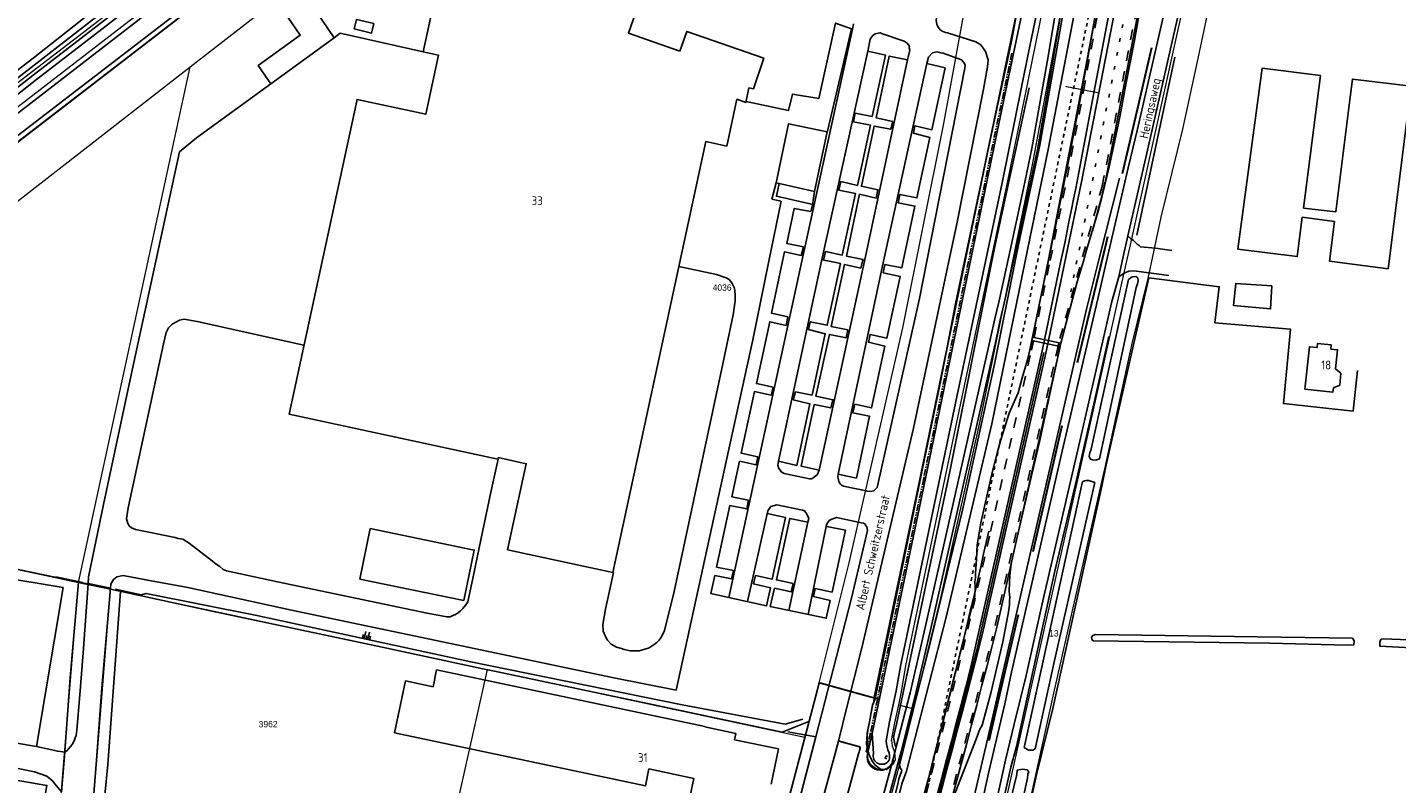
# Model space of a CAD drawing. Header units: metres. Extents: x 233874 to 239264, y 443832 to 448222.
# Tile 167 of 195: x 237457 to 237844, y 446352 to 446566. Entities that reach past the tile are written whole.
import ezdxf
from ezdxf.enums import TextEntityAlignment as Align

# ---------------------------------------------------------------- set-up
doc = ezdxf.new("R2010")
doc.units = ezdxf.units.M
doc.header["$MEASUREMENT"] = 0
for name, pattern in [('DGN3', [54.868356, 36.578904, -18.289452]), ('LIJN1-1', [2, 1, -1]), ('LIJN1-3', [4, 1, -3]), ('PHANTOM', [2.5, 1.25, -0.25, 0.25, -0.25, 0.25, -0.25]), ('PHANTOM2', [1.25, 0.625, -0.125, 0.125, -0.125, 0.125, -0.125])]:
    doc.linetypes.add(name, pattern=pattern)
for name, color, linetype in [('BIJGEBOUW', 4, 'Continuous'), ('DAKRAND', 4, 'Continuous'), ('DAKRAND-BYG', 4, 'Continuous'), ('Goud-kadastrale grenzen', 13, 'Continuous'), ('Goud-markering', 7, 'Continuous'), ('Goud-ontwerp', 2, 'Continuous'), ('Goud-ontwerp-water', 131, 'Continuous'), ('Goud-werkgrens', 210, 'PHANTOM'), ('HEG', 253, 'Continuous'), ('HEK', 253, 'Continuous'), ('HOOFDGEBOUW', 4, 'Continuous'), ('HOUTWAL', 253, 'Continuous'), ('HUISNUMMER', 253, 'Continuous'), ('INSTEEKSLOOT', 153, 'Continuous'), ('KANTVERH', 253, 'Continuous'), ('KUNSTWERK', 253, 'Continuous'), ('OVERIGEAFSCH', 253, 'Continuous'), ('OVLIJNOBJ', 253, 'Continuous'), ('RASTER', 253, 'Continuous'), ('STRAATNAAM', 253, 'Continuous'), ('TALUD', 253, 'Continuous')]:
    doc.layers.add(name, color=color, linetype=linetype)
for name, color, linetype, lineweight in [('G01 kadestrale perceelsgrens', 73, 'Continuous', 0), ('G02 kadestrale sectiegrens', 73, 'DGN3', 30), ('Z01 perceelnummer', 73, 'Continuous', 13)]:
    doc.layers.add(name, color=color, linetype=linetype, lineweight=lineweight)
doc.layers.add('Goud-hulp', color=210, linetype='Continuous', plot=False)
doc.styles.get("Standard").update_dxf_attribs({"font": 'iso.shx'})
doc.styles.add('Styledgn001', font='dgn001.shx')

# ---------------------------------------------------------------- blocks, each defined once
blk = doc.blocks.new('TA', base_point=(75009.5, 300012))
for p, q in [((75009.5, 300012.5), (75010, 300012.5)), ((75009.5, 300012.25), (75010.5, 300012.25)), ((75009.5, 300012), (75010, 300012)), ((75009.5, 300011.75), (75010.5, 300011.75)), ((75009.5, 300011.5), (75010, 300011.5))]:
    blk.add_line(p, q)
blk = doc.blocks.new('A$C1532452F')
at = {"layer": 'G01 kadestrale perceelsgrens'}
for p, q in [((237413.031, 446484.813), (237503.169, 446554.943)), ((237471.671, 446409.243), (237503.169, 446554.943)), ((237471.671, 446409.243), (237480.682, 446407.331)), ((237476.118, 446349.591), (237480.682, 446407.331)), ((237575.74, 446333.41), (237587.23, 446384.59)), ((237587.23, 446384.59), (237676.949, 446365.49)), ((237703.446, 446374.672), (237707.598, 446373.531))]:
    blk.add_line(p, q, dxfattribs=at)
at = {"layer": 'G01 kadestrale perceelsgrens', "flags": 128}
for points in [[(237409.247, 446515.964), (237597.61, 446660.233), (237637.024, 446691.07), (237664.042, 446711.618)], [(237728.038, 446705.773), (237740.925, 446681.679), (237749.762, 446655.288), (237752.254, 446642.153), (237754.075, 446612.631), (237749.503, 446572.304), (237741.175, 446527.241), (237726.376, 446454.816), (237715.168, 446404.425), (237707.598, 446373.531)], [(237301.562, 446426.287), (237323.452, 446442.61), (237493.769, 446574.048), (237578.126, 446639.122), (237608.703, 446662.274), (237661.512, 446702.196)], [(237409.37, 446499.068), (237417.107, 446504.948), (237510.035, 446576.49), (237541.902, 446601.052), (237583.264, 446633.066), (237623.044, 446663.773), (237662.978, 446694.399), (237674.707, 446701.407)], [(237503.169, 446554.943), (237546.894, 446588.962), (237567.89, 446605.219), (237592.828, 446620.445), (237643.739, 446659.758), (237697.334, 446701.204), (237706.53, 446689.253), (237713.769, 446677.584)], [(237680.967, 446380.87), (237689.44, 446414.74), (237704.584, 446481.23), (237716.228, 446538.907), (237725.098, 446587.991)], [(237788.047, 446583.122), (237784.788, 446576.609), (237768.82, 446504.68), (237767.23, 446497.6), (237732.07, 446340.67), (237711.23, 446249.46), (237710.27, 446244.85)], [(237739.864, 446344.066), (237747.271, 446377.976), (237754.088, 446407.847), (237761.735, 446441.301), (237769.376, 446476.758), (237773.937, 446495.12), (237777.573, 446512.452), (237783.729, 446537.333), (237787.796, 446556.007), (237791.092, 446571.495), (237791.605, 446574.336), (237788.047, 446583.122)], [(237738.01, 446576.139), (237728.236, 446529.319), (237709.498, 446438.712), (237696.494, 446376.582)], [(237703.446, 446374.672), (237704.233, 446378.265), (237705.491, 446385.733), (237721.395, 446461.656), (237734.116, 446521.834), (237744.267, 446571.762)], [(237413.031, 446484.813), (237430.17, 446418.07), (237471.671, 446409.243)], [(237459.014, 446270.816), (237460.84, 446276.44), (237471.671, 446409.243)], [(237480.682, 446407.331), (237483.56, 446406.72), (237587.23, 446384.59)], [(237676.949, 446365.49), (237680.371, 446378.489), (237680.967, 446380.87)], [(237680.967, 446380.87), (237682.746, 446380.387), (237690.838, 446378.136), (237696.494, 446376.582)], [(237696.494, 446376.582), (237694.419, 446366.663), (237694.772, 446361.259)], [(237707.598, 446373.531), (237704.248, 446359.859), (237686.127, 446293.696), (237670.252, 446242.893)], [(237701.4, 446364.571), (237702.321, 446369.532), (237703.446, 446374.672)], [(237664.253, 446318.882), (237669.843, 446338.496), (237676.949, 446365.49)], [(237692.62, 446362.76), (237686.41, 446364.47), (237681.41, 446345.78), (237675.87, 446325.6), (237673.534, 446317.358)], [(237679.941, 446316.306), (237681.74, 446322.65), (237687.59, 446343.89), (237692.62, 446362.76)], [(237702.171, 446361.52), (237702.312, 446360.32), (237702.394, 446358.966)]]:
    blk.add_lwpolyline(points, dxfattribs=at)
blk.add_lwpolyline([(237702.394, 446358.966, -0.9541946), (237694.772, 446361.259)], format="xyb", dxfattribs=at)
at = {"layer": 'G01 kadestrale perceelsgrens'}
blk.add_ellipse((237708.854, 446364.832), major_axis=(-7.454, -0.261), ratio=1, start_param=0, end_param=0.4250929, dxfattribs=at)
at = {"layer": 'G02 kadestrale sectiegrens', "flags": 128}
blk.add_lwpolyline([(237781.625, 446614.687), (237780.89, 446606.187), (237779.046, 446584.093), (237776.687, 446568.437), (237771.05, 446543.678), (237761.947, 446504.806), (237750.593, 446457.875), (237739.608, 446410.53), (237731.243, 446374.611), (237720.968, 446330.062), (237717.343, 446313.843), (237714.781, 446301.375), (237711.578, 446286.281), (237706.984, 446268.312), (237701.031, 446246.281), (237694.99, 446225.253)], dxfattribs=at)
at = {"layer": 'Z01 perceelnummer', "linetype": 'Continuous', "lineweight": 13, "style": 'Styledgn001'}
for s, p in [('4036', (237653.537, 446492.547)), ('13', (237747.284, 446394.846)), ('3962', (237525.237, 446369.164))]:
    blk.add_text(s, height=1.8, dxfattribs=at).set_placement(p, align=Align.MIDDLE_CENTER)
blk = doc.blocks.new('A$C134E523E')
at = {"layer": 'G01 kadestrale perceelsgrens', "color": 20, "const_width": 0.5, "flags": 128}
blk.add_lwpolyline([(237409.37, 446499.07), (237417.11, 446504.95), (237510.04, 446576.49), (237541.9, 446601.05), (237583.26, 446633.07), (237623.04, 446663.77), (237662.98, 446694.4), (237674.71, 446701.41, -0.018477), (237683.09, 446704.97, -0.027904), (237694.45, 446708.67, -0.058781), (237699.21, 446709.32, -0.052869), (237704.04, 446708.9, -0.045636), (237708.08, 446707.71, -0.052049), (237711.77, 446705.79, -0.052554), (237717.73, 446700.81, -0.043184), (237721.55, 446696.15, -0.024695), (237724.78, 446690.9, -0.02122), (237731.29, 446678.35, -0.029367), (237736.27, 446664.81, -0.033901), (237741.2, 446644.22, -0.033616), (237743.09, 446624.44, -0.029235), (237742.44, 446602.96, -0.037238), (237738.01, 446576.14)], format="xyb", dxfattribs=at)
for points in [[(237738.01, 446576.14), (237728.24, 446529.32), (237709.5, 446438.71), (237696.49, 446376.58)], [(237676.95, 446365.49), (237680.37, 446378.49), (237680.97, 446380.87)], [(237680.97, 446380.87), (237682.75, 446380.39), (237690.84, 446378.14), (237696.49, 446376.58)], [(237664.25, 446318.88), (237669.84, 446338.5), (237676.95, 446365.49)]]:
    blk.add_lwpolyline(points, dxfattribs=at)

msp = doc.modelspace()

# ---------------------------------------------------------------- linework, layer by layer
at = {"layer": 'BIJGEBOUW'}
msp.add_lwpolyline([(237555.09, 446567.18), (237554.46, 446564.51), (237549.58, 446565.65), (237550.2, 446568.32), (237555.09, 446567.18)], dxfattribs=at)
at = {"layer": 'DAKRAND'}
for points in [[(237825.58, 446475.18), (237825.66, 446476.34), (237821.83, 446476.77), (237821.69, 446475.61)], [(237826.88, 446469.6), (237828.43, 446468.33), (237828.08, 446465.02), (237826.3, 446464.25)]]:
    msp.add_lwpolyline(points, dxfattribs=at)
at = {"layer": 'DAKRAND-BYG'}
for p, q in [((237525.96, 446550.13), (237543.9, 446563.17)), ((237822.61, 446552.49), (237817.82, 446515.02)), ((237826.97, 446513.93), (237831.05, 446546.35)), ((237817.5, 446512.48), (237826.64, 446511.27)), ((237826.97, 446513.93), (237817.82, 446515.02))]:
    msp.add_line(p, q, dxfattribs=at)
for points in [[(237543.9, 446563.17), (237536.97, 446573.4), (237530.78, 446569.03), (237534.34, 446563.87), (237522.45, 446555.36), (237525.96, 446550.13)], [(237817.5, 446512.48), (237816.07, 446501.31), (237799.24, 446503.46), (237806.13, 446554.55), (237822.61, 446552.49)], [(237831.05, 446546.35), (237831.68, 446551.49), (237848.25, 446549.46), (237847.62, 446544.32)], [(237847.62, 446544.32), (237842.02, 446500), (237841.76, 446497.89), (237825.23, 446500.01), (237826.64, 446511.27)], [(237668.8, 446522.21), (237672.3, 446538.87), (237683.26, 446536.57)], [(237683.26, 446536.57), (237679.62, 446519.74), (237669.67, 446522.01), (237668.8, 446522.21)], [(237808.85, 446493.03), (237808.53, 446486.54), (237798.07, 446487.47), (237798.68, 446493.69), (237808.85, 446493.03)], [(237580.54, 446404.1), (237551.16, 446410.17), (237554.11, 446424.45), (237583.49, 446418.38), (237580.54, 446404.1)]]:
    msp.add_lwpolyline(points, dxfattribs=at)
at = {"layer": 'Goud-hulp', "linetype": 'LIJN1-1'}
msp.add_line((237759.127, 446579.067), (237712.001, 446352.543), dxfattribs=at)
at = {"layer": 'Goud-hulp', "linetype": 'Continuous'}
for p, q in [((237740.475, 446474.96), (237745.771, 446500.334)), ((237749.086, 446475.881), (237741.019, 446477.565)), ((237749.29, 446476.86), (237741.223, 446478.544)), ((237747.915, 446473.407), (237748.663, 446476.991)), ((237748.404, 446473.305), (237749.152, 446476.889)), ((237725.393, 446389.695), (237744.452, 446474.188)), ((237731.257, 446396.915), (237749.07, 446475.884)), ((237694.772, 446361.259), (237694.271, 446361.37))]:
    msp.add_line(p, q, dxfattribs=at)
at = {"layer": 'Goud-hulp', "linetype": 'Continuous', "flags": 128}
msp.add_lwpolyline([(237409.37, 446499.068), (237417.107, 446504.948), (237510.035, 446576.49), (237541.902, 446601.052), (237583.264, 446633.066), (237623.044, 446663.773), (237662.978, 446694.399), (237674.707, 446701.407, -0.0184771), (237683.087, 446704.975, -0.0279038), (237694.448, 446708.67, -0.0587812), (237699.213, 446709.322, -0.0528685), (237704.039, 446708.899, -0.0456356), (237708.076, 446707.711, -0.0520487), (237711.768, 446705.788, -0.052554), (237717.728, 446700.808, -0.0431843), (237721.552, 446696.152, -0.0246952), (237724.78, 446690.9, -0.0212204), (237731.285, 446678.346, -0.0293667), (237736.273, 446664.81, -0.0339009), (237741.203, 446644.219, -0.0336164), (237743.088, 446624.438, -0.0292353), (237742.44, 446602.955, -0.037238), (237738.01, 446576.139)], format="xyb", dxfattribs=at)
msp.add_lwpolyline([(237738.01, 446576.139), (237728.236, 446529.319), (237709.498, 446438.712), (237696.494, 446376.582)], dxfattribs=at)
at = {"layer": 'Goud-hulp', "linetype": 'Continuous'}
for centre, radius, start, end in [((235787.966, 446908.987), 2000, 348.209922, 349.60835), ((235777.939, 446863.821), 2000, 344.242574, 347.288867), ((234811.946, 447136.395), 3011.513, 342.275729, 345.785615), ((234811.946, 447136.395), 3007.613, 342.275729, 345.624853)]:
    msp.add_arc(centre, radius, start, end, dxfattribs=at)
at = {"layer": 'Goud-markering', "linetype": 'LIJN1-1', "ltscale": 3}
for p, q in [((237760.979, 446521.317), (237776.818, 446602.887)), ((237755.653, 446548.146), (237762.285, 446584.206)), ((237740.964, 446474.858), (237741.508, 446477.463))]:
    msp.add_line(p, q, dxfattribs=at)
at = {"layer": 'Goud-markering', "linetype": 'LIJN1-3'}
msp.add_line((237752.105, 446491.355), (237772.591, 446596.853), dxfattribs=at)
at = {"layer": 'Goud-markering', "linetype": 'Continuous'}
for p, q in [((237755.089, 446522.461), (237769.264, 446595.458)), ((237766.489, 446589.17), (237758.604, 446547.604)), ((237743.901, 446474.245), (237744.649, 446477.829)), ((237744.978, 446474.02), (237745.726, 446477.604))]:
    msp.add_line(p, q, dxfattribs=at)
at = {"layer": 'Goud-markering', "color": 253, "linetype": 'Continuous'}
for p, q in [((237745.726, 446477.604), (237755.089, 446522.461)), ((237744.649, 446477.829), (237749.198, 446499.619)), ((237723.754, 446384.926), (237743.915, 446474.309)), ((237727.1, 446394.765), (237744.988, 446474.067))]:
    msp.add_line(p, q, dxfattribs=at)
at = {"layer": 'Goud-markering', "color": 253, "linetype": 'LIJN1-1', "ltscale": 3}
for p, q in [((237761.009, 446521.472), (237748.985, 446478.151)), ((237741.713, 446478.442), (237746.261, 446500.232)), ((237729.411, 446423.64), (237740.976, 446474.914)), ((237730.69, 446397.043), (237748.317, 446475.193))]:
    msp.add_line(p, q, dxfattribs=at)
for centre, radius, start, end in [((235787.966, 446908.987), 2000.5, 348.209922, 349.60835), ((235777.939, 446863.821), 2000.5, 344.242574, 347.288867), ((234811.946, 447136.395), 3011.013, 342.275729, 345.727236)]:
    msp.add_arc(centre, radius, start, end, dxfattribs=at)
at = {"layer": 'Goud-markering', "color": 253, "linetype": 'Continuous'}
for centre, radius, start, end in [((235787.966, 446908.987), 2003.5, 348.209922, 349.60835), ((234811.946, 447136.395), 3008.013, 342.275729, 345.726457), ((234811.946, 447136.395), 3007.213, 342.275729, 345.529079)]:
    msp.add_arc(centre, radius, start, end, dxfattribs=at)
at = {"layer": 'Goud-ontwerp', "linetype": 'Continuous'}
for p, q in [((237761.617, 446521.193), (237777.309, 446602.792)), ((237761.793, 446584.296), (237755.161, 446548.236)), ((237758.17, 446508.64), (237759.746, 446514.204))]:
    msp.add_line(p, q, dxfattribs=at)
at = {"layer": 'Goud-ontwerp', "linetype": 'Continuous', "ltscale": 3}
msp.add_arc((237663.531, 446541.457), 100, 344.18529, 349.01103, dxfattribs=at)
at = {"layer": 'Goud-ontwerp-water'}
msp.add_line((237694.636, 446360.703), (237695.93, 446366.56), dxfattribs=at)
at = {"layer": 'Goud-ontwerp-water', "linetype": 'PHANTOM2', "ltscale": 3}
msp.add_lwpolyline([(237735.415, 446558.801), (237729.28, 446529.412), (237710.51, 446438.662), (237695.441, 446366.665), (237694.271, 446361.37)], dxfattribs=at)
at = {"layer": 'Goud-ontwerp-water'}
msp.add_arc((237698.295, 446359.895), 3.748, 167.54307, 347.54307, dxfattribs=at)
at = {"layer": 'Goud-werkgrens', "ltscale": 3, "const_width": 0.3}
msp.add_lwpolyline([(237750.58, 446549.407), (237759.967, 446547.584), (237765.753, 446577.806), (237777.476, 446575.984)], dxfattribs=at)
at = {"layer": 'HEG'}
msp.add_lwpolyline([(237781.48, 446557.69), (237778.01, 446541.35), (237770.77, 446507.36)], dxfattribs=at)
msp.add_lwpolyline([(237781.48, 446557.69), (237778.01, 446541.35), (237770.77, 446507.36)], dxfattribs=at)
at = {"layer": 'HEK'}
for p, q in [((237465.29, 446410.84), (237472.74, 446409.24)), ((237482.1, 446407.32), (237489.4, 446405.74)), ((237680.81, 446380.91), (237682.75, 446380.39)), ((237690.84, 446378.14), (237698.24, 446376.1))]:
    msp.add_line(p, q, dxfattribs=at)
for points in [[(237429.88, 446418.07), (237464.95, 446410.72), (237471.68, 446409.3)], [(237587.39, 446384.53), (237634.28, 446374.67), (237670.46, 446366.87), (237678.02, 446369.97)]]:
    msp.add_lwpolyline(points, dxfattribs=at)
at = {"layer": 'HOOFDGEBOUW'}
for p, q in [((237467.33, 446407.78), (237427.71, 446414.44)), ((237669.48, 446362.16), (237667.38, 446352.19))]:
    msp.add_line(p, q, dxfattribs=at)
for points in [[(237605.6, 446599.47), (237616.51, 446630.96), (237648.73, 446619.79), (237639.71, 446593.75), (237637.52, 446594.5), (237627.11, 446564.43), (237641.63, 446559.4), (237643.55, 446564.96), (237665.36, 446557.4)], [(237665.36, 446557.4), (237662.36, 446548.74), (237661.13, 446549.01), (237660.24, 446544.91), (237657.71, 446545.79), (237654.85, 446532.54), (237648.92, 446533.82), (237622.61, 446412.05), (237592.93, 446418.46), (237598.19, 446442.79), (237590.29, 446444.49), (237590.2, 446444.05), (237531.16, 446456.81), (237550.37, 446545.74), (237569.78, 446541.55), (237573.38, 446558.21), (237569.06, 446559.15), (237572.26, 446573.97), (237576.54, 446573.04), (237579.78, 446588.04), (237606.88, 446582.18)], [(237427.71, 446414.44), (237428.33, 446415.43), (237427.96, 446415.66), (237427.44, 446414.83), (237411.18, 446478.95), (237354.72, 446440.09), (237400.86, 446373.04), (237400.22, 446372.09), (237400.61, 446371.8), (237401.3, 446372.71), (237459.79, 446362.88), (237467.33, 446407.78)], [(237826.3, 446464.25), (237826.16, 446463.01), (237818.18, 446463.88), (237819.49, 446475.84), (237821.69, 446475.61)], [(237825.58, 446475.18), (237827.47, 446474.97), (237826.88, 446469.6)], [(237648.66, 446368.38), (237648.68, 446368.47), (237572.86, 446384.49), (237571.86, 446379.75), (237564.03, 446381.4), (237560.93, 446366.72), (237631.86, 446351.74), (237632.87, 446356.52), (237645.54, 446353.85), (237641.41, 446334.29), (237643.93, 446333.76), (237642.2, 446325.6), (237654.64, 446322.98), (237656.36, 446331.13), (237658.86, 446330.6), (237662.21, 446346.46)], [(237648.66, 446368.38), (237657.42, 446366.53), (237657.05, 446364.78), (237669.48, 446362.16)], [(237392.33, 446313.28), (237404.58, 446311.16), (237413.1, 446360.45), (237462.71, 446351.88), (237447.33, 446262.88), (237286.65, 446290.64), (237289.82, 446308.96), (237288.81, 446309.15), (237292.68, 446331.54), (237303.83, 446329.59), (237303.66, 446328.64), (237392.33, 446313.28)]]:
    msp.add_lwpolyline(points, dxfattribs=at)
at = {"layer": 'HOUTWAL'}
msp.add_lwpolyline([(237719.53, 446326.13), (237728.96, 446366.93), (237756.54, 446486.46), (237759.94, 446500), (237765.83, 446523.45)], dxfattribs=at)
at = {"layer": 'INSTEEKSLOOT'}
for points in [[(237651.87, 446706.96), (237608.89, 446673.84), (237584.8, 446655.35), (237569.34, 446643.58), (237565.46, 446640.58), (237551.36, 446629.62), (237531.31, 446614.15), (237502.83, 446592.31), (237481.54, 446575.4), (237458.86, 446557.36), (237436.39, 446540.22)], [(237299.35, 446415.82), (237379.96, 446478.6), (237416.16, 446506.11), (237509.38, 446577.88), (237541.13, 446602.35), (237582.46, 446634.34), (237622.11, 446664.95), (237662.14, 446695.64), (237673.94, 446702.7)], [(237302.46, 446425.09), (237324.37, 446441.43), (237381.04, 446485.16), (237494.68, 446572.86), (237579.07, 446637.95), (237609.41, 446660.93), (237654.27, 446694.84), (237662.42, 446701)], [(237488.55, 446578.44), (237481.08, 446572.46), (237452.77, 446550.52)], [(237739.48, 446575.83), (237735.904, 446558.699)], [(237740.134, 446558.969), (237742.81, 446572.13)], [(237735.904, 446558.699), (237729.77, 446529.31), (237711, 446438.56), (237695.93, 446366.56)], [(237699.85, 446364.45), (237700.85, 446369.82), (237702.76, 446378.55), (237704.02, 446386.02), (237719.97, 446462.18), (237732.65, 446522.17), (237740.134, 446558.969)], [(237771.12, 446494.49), (237770.91, 446493.58), (237770.59, 446492.62), (237760.18, 446444.15), (237759.11, 446443.83), (237758.2, 446443.85), (237757.63, 446444.07), (237757.3, 446444.83), (237757.5, 446445.93), (237757.69, 446446.47), (237768.41, 446494.8), (237769.38, 446495.58), (237770.43, 446495.68), (237770.98, 446495.31), (237771.12, 446494.49)], [(237758.83, 446437.46), (237757.14, 446438.07), (237756.5, 446438.07), (237755.98, 446437.91), (237755.55, 446437.8), (237755.4, 446437.72), (237738.88, 446362.6), (237740.14, 446361.86), (237741.35, 446361.82), (237742.05, 446362.22), (237747.29, 446386.31), (237758.83, 446437.46)], [(237832.19, 446392.72), (237831.87, 446393.2), (237831.64, 446393.52), (237804.86, 446393.87), (237759.07, 446394.53), (237758.26, 446394.2), (237757.96, 446393.66), (237758.01, 446393.21), (237758.21, 446392.92), (237758.49, 446392.75), (237808.27, 446392.09), (237830.15, 446391.53), (237832.02, 446391.58), (237832.19, 446392.72)], [(237899.76, 446388.97), (237851.85, 446390.52), (237839.38, 446391.24), (237839.41, 446392.36), (237839.56, 446392.9), (237839.79, 446393.22), (237840.35, 446393.29), (237879.76, 446391.82), (237899.67, 446391.19)], [(237695.93, 446366.56), (237696.3, 446360.88)], [(237699.85, 446364.45), (237699.96, 446363.59), (237700.14, 446362.74), (237700.39, 446361.91), (237700.71, 446361.11)], [(237696.3, 446360.88), (237696.23, 446360.46), (237696.23, 446360.03), (237696.3, 446359.61), (237696.45, 446359.21), (237696.66, 446358.84), (237696.94, 446358.51), (237697.27, 446358.24), (237697.64, 446358.03), (237698.04, 446357.89), (237698.46, 446357.82), (237698.89, 446357.82), (237699.31, 446357.9), (237699.71, 446358.05), (237700.07, 446358.27), (237700.4, 446358.54), (237700.67, 446358.87), (237700.88, 446359.25)], [(237700.71, 446361.11), (237700.82, 446360.18), (237700.88, 446359.25)], [(237740.21, 446355.69), (237739.78, 446356.24), (237738.45, 446356.43), (237736.92, 446356.13), (237736.79, 446354.9), (237735.14, 446347.97), (237717.14, 446267.94), (237713.59, 446252.9), (237713.42, 446252.04), (237713.43, 446251.15), (237713.57, 446250.54), (237714.01, 446249.92), (237714.61, 446249.69), (237716.66, 446249.67), (237717.26, 446251.27), (237719.07, 446260.5), (237732.94, 446322.77), (237739.8, 446353.92), (237739.97, 446355), (237740.21, 446355.69)]]:
    msp.add_lwpolyline(points, dxfattribs=at)
at = {"layer": 'INSTEEKSLOOT', "color": 13}
for points in [[(237754.77, 446616.37), (237754.24, 446605.85), (237754, 446604.61), (237752.08, 446583.12), (237747.92, 446558.92), (237743.3, 446532.83), (237737.27, 446504.67), (237736.34, 446500), (237730.51, 446470.96), (237721.49, 446429.67), (237711.82, 446390.18), (237705.26, 446364.37), (237703.58, 446357.83), (237703.94, 446356.63), (237704.3, 446356.13), (237704.27, 446355.83), (237703.46, 446353.68), (237703.21, 446352.23), (237694.79, 446319.53)], [(237668.94, 446226.54), (237669.35, 446227.79), (237670.58, 446230.3), (237681.63, 446270.21), (237686.42, 446285.4), (237689.04, 446296.72), (237696.72, 446321.41), (237704.37, 446352.31), (237705.68, 446355.86), (237716.89, 446399.43), (237729.75, 446454.09), (237739.2, 446500), (237745.69, 446531.55), (237754.32, 446576.78), (237757.03, 446595.39), (237757.82, 446611.27)]]:
    msp.add_lwpolyline(points, dxfattribs=at)
at = {"layer": 'KANTVERH'}
for p, q in [((237690.37, 446565.6), (237690.7, 446567.1)), ((237505.03, 446534.91), (237525.96, 446550.13)), ((237668.8, 446522.21), (237667.6, 446517.56)), ((237667.6, 446517.56), (237670.18, 446516.97)), ((237660.73, 446403.8), (237666.46, 446429.48)), ((237672.41, 446401.33), (237677.8, 446426.26)), ((237677.81, 446400.2), (237683.05, 446425.55)), ((237474.42, 446408.9), (237480.69, 446407.61)), ((237587.21, 446384.56), (237587.39, 446384.53))]:
    msp.add_line(p, q, dxfattribs=at)
for points in [[(237718.83, 446309.59), (237728.85, 446355.3), (237733.42, 446374.88), (237735.31, 446383.83), (237749.63, 446446.35), (237759.75, 446489.36), (237762.21, 446500), (237768.31, 446526.4), (237770.83, 446536.98), (237779.77, 446576.03), (237785.33, 446600.44), (237787.2, 446608.65), (237789.11, 446617.01), (237793.31, 446635.93), (237802.15, 446675.64), (237805.99, 446691.74), (237816.19, 446735.06), (237820.93, 446756.47)], [(237675.235, 446713.875), (237672.3, 446712.52), (237665.94, 446709.04), (237662.7, 446707.17), (237658.89, 446704.65), (237642.08, 446692.56), (237625.52, 446679.73), (237589.01, 446652.24), (237542.99, 446617.32), (237500.73, 446585.05), (237458.8, 446552.59), (237417.18, 446519.97), (237375.03, 446487.64), (237333.73, 446455.63), (237300.21, 446430.49), (237278.38, 446411.91), (237275.37, 446409.14), (237272.63, 446403.37)], [(237675.904, 446712.426), (237673.01, 446711.09), (237666.74, 446707.65), (237663.53, 446705.81), (237659.8, 446703.34), (237643.04, 446691.28), (237626.52, 446678.48), (237590.11, 446651.07), (237543.96, 446616.05), (237501.63, 446583.72), (237459.81, 446551.35), (237418.11, 446518.66), (237375.96, 446486.34), (237334.71, 446454.37), (237301.2, 446429.23), (237279.45, 446410.72), (237276.68, 446408.17), (237274.07, 446402.68)], [(237753.9, 446494.15), (237755.64, 446500), (237756.55, 446503.09), (237759.79, 446514.19), (237760.96, 446518.49), (237762.95, 446526.66), (237764.38, 446533.66), (237765.95, 446540.84), (237767.71, 446550.46), (237770.04, 446562.43), (237772.14, 446574.21), (237774.11, 446586.89), (237775.33, 446596.13), (237775.98, 446602.78), (237776.14, 446604.96), (237776.37, 446609.23), (237776.46, 446610.87), (237776.46, 446622.66), (237775.95, 446630.24)], [(237754.51, 446616.26), (237754.04, 446606.91), (237753.71, 446604.73), (237753.48, 446602.89), (237751.8, 446583.33), (237749.09, 446568.95), (237747.04, 446556.53), (237743.48, 446536.4), (237742.65, 446531.6), (237740.26, 446520.31), (237736.08, 446501.03), (237733.28, 446488.15), (237732.13, 446483.35), (237730.94, 446477.91), (237712.52, 446396.18), (237708.23, 446377.59), (237704.09, 446361.49), (237684.49, 446288.81), (237678.35, 446269.99), (237671.82, 446248.6)], [(237752.91, 446616.23), (237752.46, 446607.07), (237752.13, 446604.93), (237751.9, 446603.07), (237750.22, 446583.54), (237747.52, 446569.21), (237745.48, 446556.82), (237741.91, 446536.64), (237741.09, 446531.9), (237738.7, 446520.59), (237734.53, 446501.36), (237731.73, 446488.47), (237730.58, 446483.7), (237729.4, 446478.3), (237710.96, 446396.51), (237706.68, 446377.98), (237702.77, 446362.74)], [(237686.45, 446364.35), (237688.8, 446373.98), (237693.04, 446390.7), (237707.6, 446452.81), (237717.62, 446500), (237719.78, 446510.13), (237727.42, 446548.64), (237728.58, 446554.98), (237728.71, 446556.9), (237727.99, 446559.29), (237726.63, 446561.13), (237725.23, 446562), (237717.19, 446564.58), (237716.64, 446564.7), (237715.75, 446565.07), (237715.11, 446565.47), (237714.5, 446566.31), (237714.22, 446566.87), (237714.07, 446568.12), (237714.9, 446571.79), (237720.07, 446570.62), (237723.86, 446588.1)], [(237768.22, 446507.14), (237773.52, 446530.58), (237782.12, 446568.31), (237784.37, 446577.57), (237785.81, 446578.97), (237786.94, 446579.8), (237787.68, 446580.33), (237788.29, 446580.65), (237788.89, 446580.7), (237789.53, 446580.53), (237790.05, 446580.37), (237790.77, 446579.98), (237791.23, 446579.67), (237791.57, 446579.51), (237791.8, 446579.2), (237792.1, 446578.79), (237792.33, 446578.48), (237792.45, 446578.31), (237792.7, 446577.96)], [(237655.46, 446404.97), (237676.05, 446500), (237690.37, 446565.6)], [(237660.29, 446545.11), (237672.25, 446542.6), (237673.4, 446547.27), (237680.86, 446545.98), (237685.6, 446567.3), (237690.08, 446565.71)], [(237690.08, 446565.71), (237683.3, 446536.76), (237683.26, 446536.57)], [(237690.08, 446565.71), (237690.37, 446565.6), (237690.09, 446565.71), (237690.08, 446565.71)], [(237543.9, 446563.17), (237545.61, 446564.42), (237569.07, 446559.21)], [(237692.37, 446518.98), (237697.09, 446517.86), (237697.55, 446520.22), (237692.88, 446521.22), (237696.5, 446538.22), (237701.22, 446537.36), (237701.76, 446539.54), (237697.06, 446540.54), (237700.75, 446557.98), (237705.91, 446556.96), (237706.15, 446557.72), (237706.56, 446559.66), (237706.41, 446560.29), (237706.46, 446560.71), (237706.2, 446561.16), (237705.83, 446561.6), (237705.03, 446562.25), (237698.61, 446564.4), (237698.41, 446564.53), (237698.1, 446564.54), (237697.61, 446564.44), (237696.75, 446564.25), (237696.03, 446563.69), (237695.34, 446562.74), (237694.68, 446559.39), (237699.69, 446558.28), (237695.93, 446540.87)], [(237669.46, 446443.47), (237681.61, 446500), (237694.68, 446559.39)], [(237721.98, 446555.96), (237721.74, 446556.29), (237721.21, 446556.95), (237716.04, 446558.79), (237715.32, 446558.9), (237714.25, 446559.2), (237713.03, 446558.88), (237711.89, 446557.71), (237711.42, 446555.86), (237716.55, 446554.64), (237712.82, 446537.19), (237708.04, 446538.29), (237707.61, 446536.16), (237712.28, 446534.96), (237708.58, 446517.88), (237703.79, 446518.91), (237703.31, 446516.52), (237708.01, 446515.61), (237704.73, 446500), (237704.34, 446498.15), (237699.56, 446499.13), (237699.08, 446496.77), (237703.83, 446495.73), (237700.1, 446478.28), (237695.33, 446479.31), (237694.87, 446477.11), (237699.56, 446476), (237695.79, 446458.53), (237691.03, 446459.59), (237690.5, 446457.16), (237695.23, 446456.18), (237691.55, 446438.7)], [(237681, 446440.93), (237693.77, 446500), (237705.91, 446556.96)], [(237691.55, 446438.7), (237686.34, 446439.84), (237686.2, 446439.09), (237686.29, 446438.65), (237686.43, 446438.21), (237686.52, 446437.74), (237686.73, 446437.41), (237687.01, 446437.03), (237687.3, 446436.73), (237687.84, 446436.48), (237694.23, 446435.08), (237694.51, 446435.02), (237695.52, 446434.92), (237696.38, 446435.16), (237696.83, 446435.48), (237697.39, 446436.08), (237709.34, 446489.49), (237711.41, 446500), (237722.17, 446554.61)], [(237686.34, 446439.84), (237699.18, 446500), (237711.42, 446555.86)], [(237721.98, 446555.96), (237722.14, 446555.74), (237722.2, 446555.42), (237722.17, 446554.61)], [(237731.37, 446446.15), (237732.18, 446449.29), (237734.65, 446457.05), (237737.18, 446462.85), (237738.34, 446467.02), (237739.82, 446472.18), (237741.13, 446477.74), (237743.15, 446487.72), (237745.69, 446500), (237745.79, 446500.49), (237752.87, 446536.96), (237756.57, 446556.576)], [(237674.29, 446463.09), (237678.98, 446462.16), (237682.66, 446479.52), (237677.96, 446480.72), (237678.43, 446482.9), (237683.23, 446481.92), (237686.96, 446499.37), (237683.87, 446500), (237682.22, 446500.34), (237682.73, 446502.73), (237687.47, 446501.73), (237691.22, 446519.19), (237686.51, 446520.13), (237687.04, 446522.54), (237691.76, 446521.42), (237695.48, 446538.5), (237690.65, 446539.45), (237691.18, 446541.81), (237695.93, 446540.87)], [(237474.42, 446408.82), (237474.48, 446410.83), (237478.73, 446431.27), (237486.82, 446469.23), (237492.56, 446495.67), (237493.5, 446500), (237500.2, 446530.91), (237505.03, 446534.91)], [(237678.8, 446516.13), (237668.9, 446518.39), (237669.67, 446522.01)], [(237692.37, 446518.98), (237688.69, 446501.42), (237693.36, 446500.48), (237693.24, 446500), (237692.75, 446498.09), (237688.08, 446499.13), (237684.36, 446481.6), (237689.06, 446480.62), (237688.56, 446478.32), (237683.85, 446479.31), (237680.06, 446461.85), (237684.84, 446460.86), (237684.24, 446458.56), (237679.55, 446459.49), (237675.87, 446442.11), (237681, 446440.93), (237680.4, 446439.68), (237679.66, 446439.11), (237679.26, 446438.82), (237678.96, 446438.63), (237678.68, 446438.5), (237678.26, 446438.55), (237671.05, 446440.03), (237670.27, 446440.5), (237669.91, 446440.96), (237669.59, 446441.39), (237669.3, 446442.39), (237669.46, 446443.47), (237674.65, 446442.32), (237678.32, 446459.74), (237673.63, 446460.85), (237674.29, 446463.09)], [(237678.65, 446514.05), (237679.05, 446515.95), (237679.62, 446519.74)], [(237576.27, 446392.02), (237622.92, 446382.27), (237640.57, 446378.82), (237651.81, 446430.46), (237662.17, 446477.84), (237666.71, 446500), (237670.18, 446516.97)], [(237658.42, 446443.46), (237663.16, 446442.46), (237663.67, 446444.72), (237658.95, 446445.76), (237662.73, 446463.17), (237667.43, 446462.16), (237667.96, 446464.41), (237663.21, 446465.43), (237667.01, 446482.89), (237671.67, 446481.89), (237672.13, 446484.28), (237667.48, 446485.29), (237670.61, 446500), (237671.18, 446502.68), (237675.9, 446501.64), (237676.5, 446504.05), (237671.83, 446504.99), (237673.92, 446514.95), (237678.65, 446514.05)], [(237705.11, 446236.24), (237707.08, 446242.79), (237715.15, 446274.76), (237720.38, 446298.83), (237733.63, 446359.03), (237736.09, 446369.18), (237739.42, 446382.93), (237744.16, 446404.05), (237754.36, 446447.93), (237763.68, 446488.67), (237765.64, 446495.59), (237766.63, 446500), (237768.22, 446507.14), (237768.89, 446506.5), (237769.77, 446505.86), (237770.19, 446505.45), (237770.84, 446504.8), (237771.38, 446504.42), (237771.8, 446504.12), (237775.99, 446503.67), (237780.67, 446503.03)], [(237622.83, 446412.02), (237620.61, 446401.66), (237619.84, 446397.34), (237619.96, 446395.49), (237620.55, 446393.92), (237621.13, 446392.91), (237622.16, 446391.77), (237623.69, 446390.97), (237625.07, 446390.51), (237625.9, 446390.25), (237627.58, 446389.91), (237630.11, 446389.91), (237631.39, 446390.23), (237632.92, 446390.76), (237634.31, 446391.72), (237635.06, 446392.27), (237635.76, 446392.93), (237636.4, 446393.83), (237637.29, 446395.6), (237639.95, 446406.66), (237653.75, 446471.01), (237656.64, 446484.83), (237657.18, 446488.77), (237657.24, 446490.58), (237657.01, 446492.41), (237656.78, 446492.96), (237656.35, 446493.74), (237655.94, 446494.34), (237655.54, 446494.84), (237654.7, 446495.33), (237651.95, 446496.27), (237641.27, 446498.49)], [(237765.64, 446495.59), (237767.16, 446496.62), (237767.58, 446496.85), (237768.44, 446497.22), (237769.89, 446497.26), (237773.44, 446496.82), (237779.79, 446495.96)], [(237717.89, 446345.86), (237720.95, 446353.63), (237725.34, 446364.97), (237726.32, 446367.59), (237726.98, 446368.87), (237729.46, 446377.9), (237732.84, 446392.46), (237734.52, 446401.42), (237734.72, 446403), (237734.76, 446404), (237734.8, 446405), (237734.77, 446405.85), (237734.69, 446406.77), (237734.77, 446409.22), (237734.82, 446411.15), (237735.22, 446414.46), (237736.36, 446419.56), (237740.09, 446435.75), (237743.23, 446448.93), (237749.29, 446476.86), (237751.24, 446484.37), (237753.9, 446494.15)], [(237535.36, 446476.27), (237505.21, 446482.94), (237501.48, 446483.6), (237500.21, 446483.38), (237498.13, 446482.22), (237497.13, 446481.17), (237496.46, 446479.9), (237495.63, 446476.65), (237485.73, 446430.34), (237485.25, 446427.17), (237485.55, 446425.86), (237486.07, 446425.14), (237486.65, 446424.68), (237487.76, 446424.21), (237498.99, 446421.91), (237499.85, 446421.61), (237501.17, 446421.43), (237502.92, 446420.32), (237509.56, 446415.21), (237510.51, 446414.43), (237511.6, 446413.69), (237512.56, 446412.92), (237513.47, 446412.54), (237527.85, 446409.36), (237570.15, 446400.54), (237575.73, 446399.5), (237576.71, 446399.52), (237577.63, 446399.94), (237577.97, 446400.03), (237578.48, 446400.35), (237579, 446400.73), (237579.62, 446401.18)], [(237696.23, 446297.5), (237712.19, 446354.85), (237722.8, 446397.11), (237724.95, 446405.43), (237725.08, 446407.85), (237724.96, 446409.42), (237725.18, 446410.55), (237725.17, 446411.72), (237725.41, 446415.78), (237725.59, 446419.9), (237726.64, 446426.11), (237729.85, 446440.34), (237731.37, 446446.15)], [(237579.62, 446401.18), (237580.29, 446401.87), (237581.13, 446402.87), (237581.68, 446403.78), (237583.15, 446410.83), (237584.87, 446419.04), (237588.13, 446434.78), (237590.27, 446444.03)], [(237668.33, 446407.57), (237673.08, 446406.56), (237673.61, 446408.91), (237668.88, 446409.94), (237672.65, 446427.33), (237677.8, 446426.26), (237678, 446427.32), (237677.71, 446428.11), (237677.19, 446428.96), (237676.84, 446429.44), (237676.27, 446429.62), (237668.97, 446431.12), (237667.34, 446430.65), (237666.46, 446429.48), (237666.27, 446428.75), (237671.44, 446427.58), (237667.66, 446410.13), (237662.96, 446411.15), (237662.41, 446408.81), (237667.21, 446407.73), (237666.11, 446402.61), (237655.83, 446404.89), (237650.34, 446406.08), (237651.52, 446411.16), (237656.22, 446410.26), (237656.78, 446412.58), (237651.99, 446413.57), (237655.72, 446430.99), (237660.49, 446430.01), (237660.98, 446432.47), (237656.3, 446433.42), (237658.42, 446443.46)], [(237680.03, 446365.55), (237690.06, 446404.79), (237694.63, 446423.94), (237694.46, 446424.94), (237694.17, 446425.34), (237693.85, 446425.75), (237693.48, 446425.94), (237692.84, 446426.04), (237692.42, 446426.16), (237685.9, 446427.6), (237684.52, 446427.14), (237683.76, 446426.71), (237683.2, 446425.87), (237683.05, 446425.55), (237683.13, 446425.08), (237688.42, 446423.97), (237684.61, 446406.52), (237679.81, 446407.53), (237679.36, 446405.27), (237684.07, 446404.13), (237682.97, 446399.11), (237667.16, 446402.43), (237668.33, 446407.57)], [(237471.05, 446281.51), (237470.82, 446284.2), (237470.93, 446285.48), (237472.04, 446299.21), (237472.59, 446305.31), (237472.94, 446309.34), (237472.95, 446309.42), (237475.42, 446342.38), (237476.69, 446358.95), (237478.23, 446379.41), (237480.69, 446407.61), (237480.83, 446408.77), (237481.53, 446410.07), (237482.49, 446410.79), (237484.25, 446411.18), (237490.69, 446409.99), (237502.58, 446407.75), (237531.87, 446401.43), (237576.27, 446392.02)], [(237474.42, 446408.82), (237471.68, 446409.3), (237469.33, 446382.29), (237467.78, 446361.52), (237467.82, 446361.29), (237468.45, 446361.76), (237469.85, 446363.4), (237470.42, 446364.48), (237470.69, 446365.31), (237470.95, 446365.98), (237471.21, 446367.47), (237472.04, 446377.48), (237472.94, 446389.37), (237474.42, 446408.82)], [(237587.21, 446384.56), (237557.51, 446390.91), (237508.97, 446401.22), (237480.67, 446407.31)], [(237477.26, 446322.15), (237479.11, 446349.14), (237479.9, 446357.74), (237483.54, 446406.7)], [(237595.29, 446251.45), (237632.22, 446245.58), (237633.25, 446245.53), (237637.38, 446245.94), (237640.11, 446246.72), (237642, 446247.68), (237643.69, 446249.09), (237645.36, 446251.03), (237646.73, 446254.01), (237652.29, 446270.33), (237655.55, 446279.8), (237667.04, 446318.33), (237669.3, 446325.89), (237673.67, 446341.39), (237680.03, 446365.55), (237672.12, 446367.01)], [(237669.24, 446303.1), (237669.84, 446303.08), (237675.56, 446301.53), (237681.88, 446323.11), (237692.1, 446360.74), (237692.58, 446362.29), (237692.48, 446362.61), (237692.33, 446362.81), (237687.2, 446364.18), (237686.45, 446364.35), (237675.07, 446322.32), (237669.24, 446303.1)], [(237459.79, 446362.88), (237465.78, 446361.53), (237467.25, 446361.36), (237467.82, 446361.29), (237466.8, 446350.02), (237464.98, 446352.34), (237464.21, 446353.24), (237462.66, 446354.47), (237459.2, 446355.71), (237454.57, 446356.65), (237424.54, 446361.86), (237420.66, 446359.15)], [(237702.77, 446362.74), (237702.54, 446361.87), (237701.39, 446357.6)]]:
    msp.add_lwpolyline(points, dxfattribs=at)
at = {"layer": 'KANTVERH', "color": 13}
for points in [[(237756.57, 446556.576), (237758.76, 446568.19), (237761.26, 446583.44), (237762.08, 446588.17), (237763.02, 446595.69), (237763.6, 446603.88), (237764.05, 446608.53), (237763.98, 446610.03), (237764.18, 446612.49)], [(237701.39, 446357.6), (237682.97, 446289.28), (237676.83, 446270.47), (237670.3, 446249.06)]]:
    msp.add_lwpolyline(points, dxfattribs=at)
at = {"layer": 'KUNSTWERK'}
msp.add_lwpolyline([(237700.06, 446359.36), (237699.61, 446359.56), (237699.91, 446360.2), (237700.31, 446360)], dxfattribs=at)
at = {"layer": 'OVERIGEAFSCH'}
for points in [[(237739.81, 446587.02), (237735.53, 446563.12), (237734.635, 446558.973)], [(237734.635, 446558.973), (237731.3, 446543.52)], [(237740.34, 446549.01), (237730.7, 446504.61), (237729.77, 446500), (237717.85, 446440.59), (237702.82, 446369.16), (237702.4, 446367.55), (237701.94, 446365.48), (237702.44, 446363.11), (237702.77, 446362.74)], [(237731.3, 446543.52), (237722.04, 446500), (237719.49, 446487.98)], [(237731.3, 446543.52), (237722.04, 446500), (237719.49, 446487.98)], [(237701.39, 446357.6), (237700.89, 446357.12), (237699.97, 446356.39), (237698.27, 446356.45), (237696.82, 446357.55), (237696.02, 446358.65), (237695.15, 446360.18), (237694.59, 446362.13), (237694.38, 446363.53), (237694.44, 446365.39), (237694.58, 446366.71), (237694.82, 446368.12), (237694.99, 446368.81), (237696.04, 446374.5), (237696.75, 446376.35), (237696.99, 446377.41), (237699.49, 446389.6), (237703.95, 446411.13), (237710.66, 446443.65), (237715.3, 446466.43), (237719.49, 446487.98)], [(237711.21, 446251.13), (237723.81, 446306.31), (237735.12, 446357), (237736.74, 446362.9), (237747.5, 446412.07), (237753.8, 446438.57), (237758.86, 446460.97), (237762.85, 446478.74)]]:
    msp.add_lwpolyline(points, dxfattribs=at)
at = {"layer": 'OVLIJNOBJ'}
msp.add_lwpolyline([(237489.4, 446405.74), (237490.81, 446406.09), (237522.07, 446399.88), (237582.55, 446386.76), (237642.27, 446374.61), (237671.35, 446369.2), (237676.34, 446370.59)], dxfattribs=at)
at = {"layer": 'RASTER'}
msp.add_lwpolyline([(237833.07, 446469.09), (237831.87, 446457.65), (237812.17, 446459.84), (237814.2, 446480.78), (237792.8, 446482.62), (237794.01, 446492.79), (237774.11, 446495.27), (237770.52, 446479.66), (237762.09, 446442.44), (237760.86, 446436.41), (237746.98, 446373.64), (237742.42, 446354.81), (237726.87, 446284.39), (237718.71, 446248.23), (237717.56, 446243.66), (237717.84, 446241.12), (237718.76, 446239.72), (237720.86, 446238.29), (237725.94, 446239.08), (237777.41, 446249.16), (237839.02, 446261.68), (237900.65, 446274.79), (237930.47, 446280.95)], dxfattribs=at)

# ---------------------------------------------------------------- block references
at = {"layer": 'Goud-hulp', "linetype": 'Continuous'}
msp.add_blockref('A$C134E523E', (0, 0), dxfattribs=at)
at = {"layer": 'Goud-kadastrale grenzen', "linetype": 'Continuous'}
msp.add_blockref('A$C1532452F', (0, 0), dxfattribs=at)
at = {"layer": 'TALUD', "xscale": 2.03, "yscale": 2.03, "rotation": 77.5689}
msp.add_blockref('TA', (237552.92, 446393.26), dxfattribs=at)

# ---------------------------------------------------------------- texts
at = {"layer": 'HUISNUMMER'}
for s, p in [('33', (237599.69, 446515.87)), ('18', (237822.83, 446469.43)), ('31', (237629.74, 446358.47))]:
    msp.add_text(s, height=2.5, dxfattribs=at).set_placement(p)
at = {"layer": 'STRAATNAAM'}
for s, rotation, p in [('Heringsaweg', 77.7011, (237773.85, 446534.52)), ('Heringsaweg', 77.7011, (237773.85, 446534.52)), ('Albert Schweitzerstraat', 77.2288, (237693.66, 446401.22))]:
    msp.add_text(s, height=2.5, rotation=rotation, dxfattribs=at).set_placement(p)

doc.saveas('drawing.dxf')
